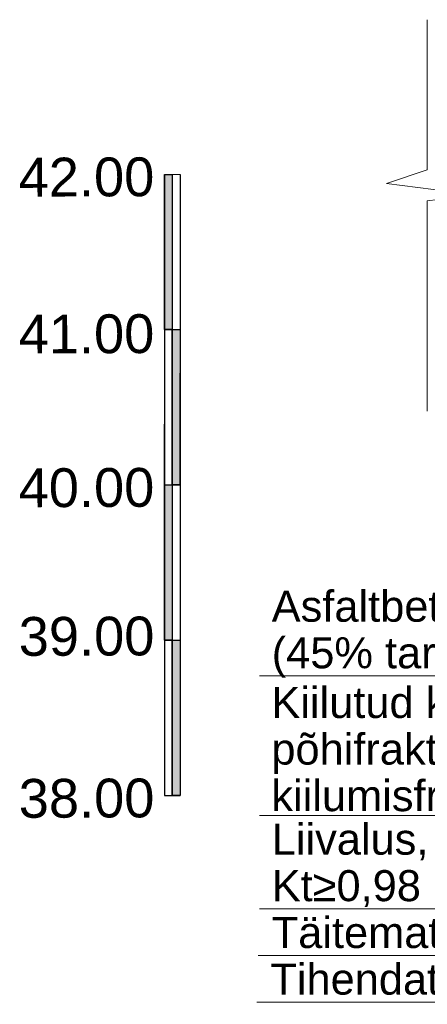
# Model space of a CAD drawing. Header units: metres. Extents: x 561538 to 562530, y 6580867 to 6581188.
# Tile 16 of 78: x 562499.34 to 562501.97, y 6580867.02 to 6580873.36. Entities that reach past the tile are written whole.
import ezdxf

# ---------------------------------------------------------------- set-up
doc = ezdxf.new("R2010")
doc.units = ezdxf.units.M
doc.linetypes.add('DASHED', pattern=[0.75, 0.5, -0.25])
doc.layers.add('KLM_lõige', color=7, linetype='Continuous', lineweight=9)
doc.layers.add('VV_xref', color=7, linetype='Continuous', lineweight=9)
doc.layers.add('LK-Lõige', color=7, linetype='Continuous', lineweight=9, true_color=0x000000)
doc.styles.add('LK-500', font='swiss.ttf', dxfattribs={"height": 1})
doc.styles.add('SWISL_Kprojekt', font='swissl.ttf')

msp = doc.modelspace()

# ---------------------------------------------------------------- hatches: boundary and pattern name
h = msp.add_hatch(color=256)
h.dxf.hatch_style = 1
h.paths.add_polyline_path([(562500.274, 6580872.3614), (562500.324, 6580872.3614), (562500.324, 6580871.3614), (562500.274, 6580871.3614)])
h = msp.add_hatch(color=256)
h.dxf.hatch_style = 1
h.paths.add_polyline_path([(562500.324, 6580871.3614), (562500.374, 6580871.3614), (562500.374, 6580870.3614), (562500.324, 6580870.3614)])
h = msp.add_hatch(color=256)
h.dxf.hatch_style = 1
h.paths.add_polyline_path([(562500.274, 6580870.3614), (562500.324, 6580870.3614), (562500.324, 6580869.3614), (562500.274, 6580869.3614)])
h = msp.add_hatch(color=256)
h.dxf.hatch_style = 1
h.paths.add_polyline_path([(562500.324, 6580869.3614), (562500.374, 6580869.3614), (562500.374, 6580868.3614), (562500.324, 6580868.3614)])

# ---------------------------------------------------------------- linework, layer by layer
for p, q in [((562500.274, 6580872.3614), (562500.274, 6580871.3614)), ((562500.274, 6580872.3614), (562500.324, 6580872.3614)), ((562500.274, 6580871.3614), (562500.274, 6580872.3614)), ((562500.324, 6580872.3614), (562500.324, 6580871.3614)), ((562500.324, 6580872.3614), (562500.324, 6580871.3614)), ((562500.374, 6580872.3614), (562500.374, 6580871.3614)), ((562500.274, 6580871.3614), (562500.274, 6580870.3614)), ((562500.274, 6580871.3614), (562500.374, 6580871.3614)), ((562500.324, 6580871.3614), (562500.274, 6580871.3614)), ((562500.324, 6580871.3614), (562500.324, 6580870.3614)), ((562500.324, 6580871.3614), (562500.374, 6580871.3614)), ((562500.324, 6580870.3614), (562500.324, 6580871.3614)), ((562500.374, 6580871.3614), (562500.374, 6580870.3614)), ((562500.374, 6580871.3614), (562500.374, 6580870.3614)), ((562500.274, 6580870.3614), (562500.374, 6580870.3614)), ((562500.274, 6580870.3614), (562500.274, 6580869.3614)), ((562500.274, 6580870.3614), (562500.374, 6580870.3614)), ((562500.274, 6580870.3614), (562500.324, 6580870.3614)), ((562500.274, 6580869.3614), (562500.274, 6580870.3614)), ((562500.374, 6580870.3614), (562500.324, 6580870.3614)), ((562500.324, 6580870.3614), (562500.324, 6580869.3614)), ((562500.324, 6580870.3614), (562500.324, 6580869.3614)), ((562500.374, 6580870.3614), (562500.374, 6580869.3614)), ((562500.324, 6580869.3614), (562500.274, 6580869.3614)), ((562500.274, 6580869.3614), (562500.374, 6580869.3614)), ((562500.274, 6580869.3614), (562500.274, 6580868.3614)), ((562500.324, 6580869.3614), (562500.324, 6580868.3614)), ((562500.324, 6580869.3614), (562500.374, 6580869.3614)), ((562500.324, 6580868.3614), (562500.324, 6580869.3614)), ((562500.374, 6580869.3614), (562500.374, 6580868.3614)), ((562500.374, 6580869.3614), (562500.374, 6580868.3614)), ((562500.274, 6580868.3614), (562500.374, 6580868.3614)), ((562500.274, 6580868.3614), (562500.374, 6580868.3614)), ((562500.374, 6580868.3614), (562500.324, 6580868.3614))]:
    msp.add_line(p, q)
at = {"color": 86, "linetype": 'DASHED'}
msp.add_line((562500.324, 6580870.3614), (562500.324, 6580871.0714), dxfattribs=at)
at = {"ltscale": 0.5}
for p, q in [((562500.374, 6580870.3614), (562500.374, 6580871.0814)), ((562500.374, 6580870.3614), (562500.374, 6580870.9814)), ((562500.374, 6580870.3614), (562500.374, 6580870.9614)), ((562500.374, 6580870.3614), (562500.374, 6580870.9114)), ((562500.374, 6580870.3614), (562500.374, 6580870.8314)), ((562500.274, 6580870.3614), (562500.274, 6580870.7522)), ((562500.374, 6580870.3614), (562500.374, 6580870.7814)), ((562500.374, 6580870.3614), (562500.374, 6580870.7614))]:
    msp.add_line(p, q, dxfattribs=at)
at = {"layer": 'KLM_lõige', "color": 0, "linetype": 'Continuous'}
for p, q in [((562500.8857, 6580869.1319, 1.109), (562505.2527, 6580869.1319, 1.109)), ((562500.8857, 6580867.6306, 1.109), (562505.2465, 6580867.6306, 1.109)), ((562500.877, 6580867.3306, 1.109), (562505.2452, 6580867.3306, 1.109)), ((562500.8683, 6580867.0306, 1.9259), (562505.244, 6580867.0306, 1.9259))]:
    msp.add_line(p, q, dxfattribs=at)
at = {"layer": 'KLM_lõige', "linetype": 'Continuous'}
msp.add_line((562500.8857, 6580868.2319, 1.109), (562505.249, 6580868.2319, 1.109), dxfattribs=at)
at = {"layer": 'VV_xref', "linetype": 'Continuous', "lineweight": 9}
for p, q in [((562501.9647, 6580873.3574), (562501.9647, 6580872.3908)), ((562501.9647, 6580872.3908), (562501.7038, 6580872.3035)), ((562500.274, 6580872.3614), (562500.374, 6580872.3614)), ((562501.7038, 6580872.3035), (562502.2657, 6580872.23)), ((562502.2657, 6580872.23), (562501.9647, 6580872.1899)), ((562501.9647, 6580872.1899), (562501.9647, 6580870.8365)), ((562500.374, 6580871.3614), (562500.374, 6580871.9888)), ((562500.374, 6580870.3614), (562500.374, 6580871.1914)), ((562500.374, 6580870.3614), (562500.374, 6580871.0614)), ((562500.374, 6580869.3614), (562500.374, 6580869.9888)), ((562500.274, 6580868.3614), (562500.274, 6580868.8614))]:
    msp.add_line(p, q, dxfattribs=at)
at = {"layer": 'VV_xref'}
msp.add_line((562500.324, 6580870.3614), (562500.324, 6580870.2614), dxfattribs=at)

# ---------------------------------------------------------------- texts
at = {"layer": 'KLM_lõige', "style": 'SWISL_Kprojekt'}
for s, p in [('Asfaltbetoon AC 8 surf,  5 cm', (562500.9641, 6580869.4806, 3.109)), ('(45%%% tardkivimist täitematerjal)', (562500.9641, 6580869.1806, 3.109)), ('Kiilutud killustikalus, 20 cm ', (562500.9618, 6580868.8607, 3.109)), ('põhifraktsioon 32/64', (562500.9618, 6580868.5607, 3.109)), ('kiilumisfraktsioon 8/16', (562500.9618, 6580868.2607, 3.109)), ('Liivalus, 20 cm', (562500.9641, 6580867.9806, 3.109)), ('Kt≥0,98', (562500.9641, 6580867.6809, 3.109)), ('Täitematerjal (Kt≥0,98)', (562500.9641, 6580867.3793, 3.109)), ('Tihendatud (Kt≥0,96) olol. pinnas', (562500.9554, 6580867.0793, 3.9259))]:
    msp.add_text(s, height=0.2, dxfattribs=at).set_placement(p)
at = {"layer": 'LK-Lõige', "linetype": 'Continuous', "style": 'LK-500'}
for s, p in [('42.00', (562499.3346, 6580872.2177)), ('41.00', (562499.3346, 6580871.2076)), ('40.00', (562499.3346, 6580870.2177)), ('39.00', (562499.3352, 6580869.2606)), ('38.00', (562499.3352, 6580868.2177))]:
    msp.add_text(s, height=0.25, rotation=0.21945, dxfattribs=at).set_placement(p)

doc.saveas('drawing.dxf')
